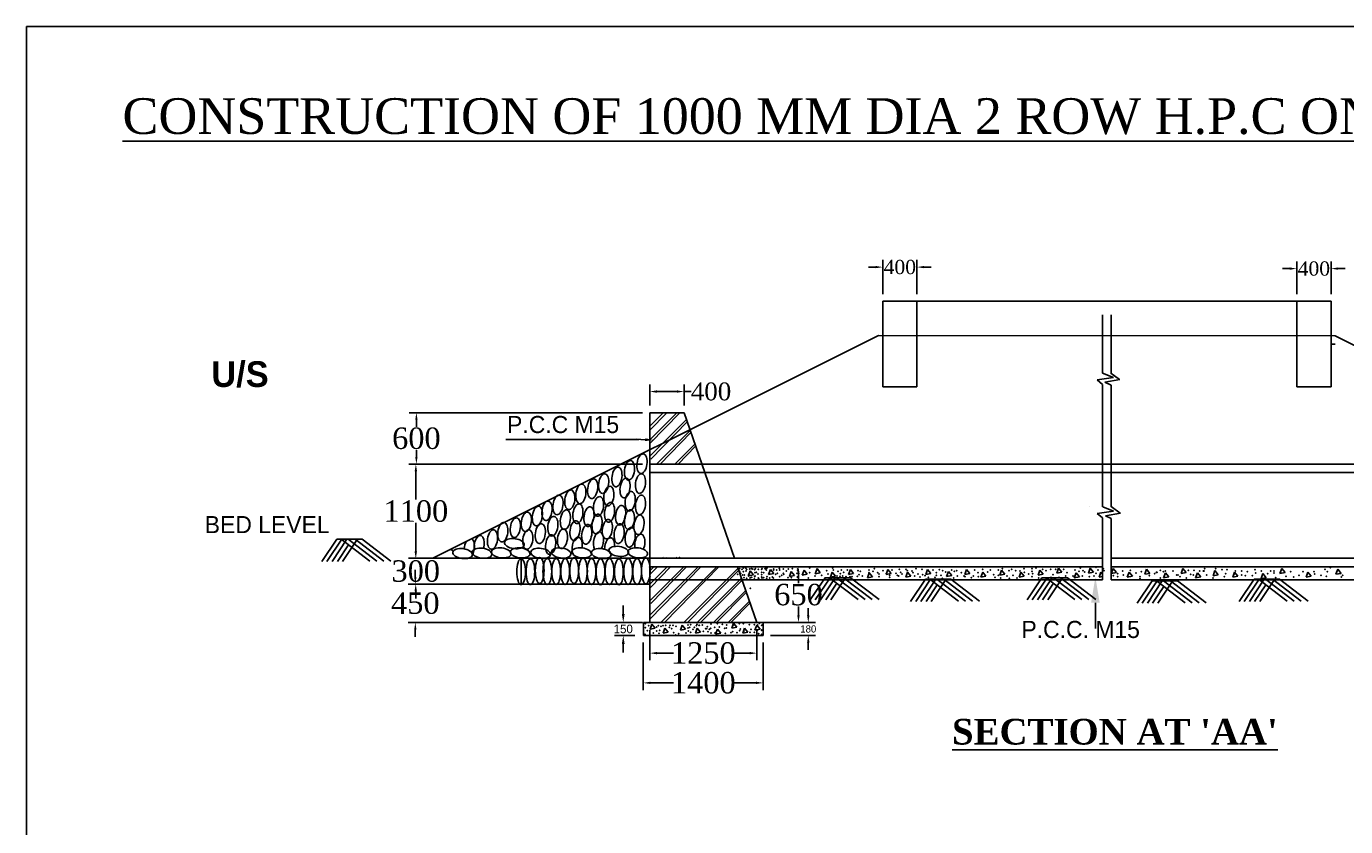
# Model space of a CAD drawing. Header units: inches. Extents: x 32507 to 121544, y 43776 to 81547.
# Tile 2 of 4: x 75499 to 93972, y 70338 to 81547. Entities that reach past the tile are written whole.
import ezdxf

# ---------------------------------------------------------------- set-up
doc = ezdxf.new("R2010")
doc.units = ezdxf.units.IN
doc.header["$MEASUREMENT"] = 0
doc.dimstyles.get("Standard").update_dxf_attribs({"dimtxt": 100.18, "dimasz": 100.18, "dimexe": 100.18, "dimexo": 100.0625, "dimgap": 10.09, "dimtad": 0, "dimtih": 1, "dimtoh": 1, "dimdec": 0, "dimzin": 0, "dimdsep": 46, "dimtxsty": 'Standard', "dimcen": 40.09, "dimadec": 0, "dimazin": 0, "dimtfac": 1, "dimtdec": 0, "dimtofl": 0, "dimtmove": 0, "dimatfit": 3, "dimfxl": 0.18, "dimtolj": 1, "dimtzin": 0, "dimarcsym": 0})

# ---------------------------------------------------------------- blocks, each defined once
blk = doc.blocks.new('*D23')
at = {"color": 0, "lineweight": -2, "transparency": 16777216}
for p, q in [((93188, 78154), (93088, 78154)), ((93288, 77796), (93288, 78254)), ((93768, 77796), (93768, 78254)), ((93868, 78154), (93968, 78154))]:
    blk.add_line(p, q, dxfattribs=at)
at = {"color": 0, "transparency": 16777216}
for points in [[(93188, 78171), (93188, 78137), (93288, 78154)], [(93868, 78171), (93868, 78137), (93768, 78154)]]:
    blk.add_solid(points, dxfattribs=at)
at = {"layer": 'Defpoints', "color": 0, "transparency": 16777216}
for p in [(93768, 78154), (93288, 77696), (93768, 77696)]:
    blk.add_point(p, dxfattribs=at)
at = {"color": 0, "transparency": 16777216, "insert": (93528, 78154), "char_height": 100.18, "attachment_point": 5}
blk.add_mtext('\\A1;{\\fTimes New Roman|b0|i0|c0|p18;\\H1.9964x;400}', dxfattribs=at)
blk = doc.blocks.new('*D24')
at = {"color": 0, "lineweight": -2, "transparency": 16777216}
for p, q in [((87390, 78175), (87290, 78175)), ((87490, 77796), (87490, 78276)), ((87970, 77796), (87970, 78276)), ((88070, 78175), (88171, 78175))]:
    blk.add_line(p, q, dxfattribs=at)
at = {"color": 0, "transparency": 16777216}
for points in [[(87390, 78192), (87390, 78159), (87490, 78175)], [(88070, 78192), (88070, 78159), (87970, 78175)]]:
    blk.add_solid(points, dxfattribs=at)
at = {"layer": 'Defpoints', "color": 0, "transparency": 16777216}
for p in [(87970, 78175), (87490, 77696), (87970, 77696)]:
    blk.add_point(p, dxfattribs=at)
at = {"color": 0, "transparency": 16777216, "insert": (87730, 78175), "char_height": 100.18, "attachment_point": 5}
blk.add_mtext('\\A1;{\\fTimes New Roman|b0|i0|c0|p18;\\H1.9964x;400}', dxfattribs=at)
blk = doc.blocks.new('*D28')
at = {"color": 0, "lineweight": -2, "transparency": 16777216}
for p, q in [((86448, 73296), (86448, 73396)), ((85918, 73196), (86548, 73196)), ((85918, 73016), (86548, 73016)), ((86448, 72916), (86448, 72815))]:
    blk.add_line(p, q, dxfattribs=at)
at = {"color": 0, "transparency": 16777216}
for points in [[(86431, 73296), (86465, 73296), (86448, 73196)], [(86431, 72916), (86465, 72916), (86448, 73016)]]:
    blk.add_solid(points, dxfattribs=at)
at = {"layer": 'Defpoints', "color": 0, "transparency": 16777216}
for p in [(85818, 73196), (85818, 73016), (86448, 73016)]:
    blk.add_point(p, dxfattribs=at)
at = {"color": 0, "transparency": 16777216, "insert": (86448, 73106), "char_height": 100.2, "attachment_point": 5}
blk.add_mtext('\\A1;180', dxfattribs=at)
blk = doc.blocks.new('*D29')
at = {"color": 0, "lineweight": -2, "transparency": 16777216}
for p, q in [((84228, 73096), (84228, 72667)), ((85728, 73096), (85728, 72667)), ((84328, 72768), (84559, 72768)), ((85628, 72768), (85397, 72768))]:
    blk.add_line(p, q, dxfattribs=at)
at = {"color": 0, "transparency": 16777216}
for points in [[(84328, 72784), (84328, 72751), (84228, 72768)], [(85628, 72784), (85628, 72751), (85728, 72768)]]:
    blk.add_solid(points, dxfattribs=at)
at = {"layer": 'Defpoints', "color": 0, "transparency": 16777216}
for p in [(84228, 73196), (85728, 73196), (85728, 72768)]:
    blk.add_point(p, dxfattribs=at)
at = {"color": 0, "transparency": 16777216, "insert": (84978, 72768), "char_height": 100.18, "attachment_point": 5}
blk.add_mtext('\\A1;{\\fTimes New Roman|b0|i0|c0|p18;\\H2.9946x;1250}', dxfattribs=at)
blk = doc.blocks.new('*D30')
at = {"color": 0, "lineweight": -2, "transparency": 16777216}
for p, q in [((84138, 72916), (84138, 72251)), ((85818, 72916), (85818, 72251)), ((84238, 72351), (84559, 72351)), ((85718, 72351), (85397, 72351))]:
    blk.add_line(p, q, dxfattribs=at)
at = {"color": 0, "transparency": 16777216}
for points in [[(84238, 72368), (84238, 72335), (84138, 72351)], [(85718, 72368), (85718, 72335), (85818, 72351)]]:
    blk.add_solid(points, dxfattribs=at)
at = {"layer": 'Defpoints', "color": 0, "transparency": 16777216}
for p in [(84138, 73016), (85818, 73016), (85818, 72351)]:
    blk.add_point(p, dxfattribs=at)
at = {"color": 0, "transparency": 16777216, "insert": (84978, 72351), "char_height": 100.18, "attachment_point": 5}
blk.add_mtext('\\A1;{\\fTimes New Roman|b0|i0|c0|p18;\\H2.9946x;1400}', dxfattribs=at)
blk = doc.blocks.new('*D31')
at = {"color": 0, "lineweight": -2, "transparency": 16777216}
for p, q in [((80951, 74196), (80951, 74296)), ((84128, 74096), (80851, 74096)), ((84128, 73735), (80851, 73735)), ((80951, 73635), (80951, 73535))]:
    blk.add_line(p, q, dxfattribs=at)
at = {"color": 0, "transparency": 16777216}
for points in [[(80934, 74196), (80968, 74196), (80951, 74096)], [(80934, 73635), (80968, 73635), (80951, 73735)]]:
    blk.add_solid(points, dxfattribs=at)
at = {"layer": 'Defpoints', "color": 0, "transparency": 16777216}
for p in [(84228, 74096), (80951, 73735), (84228, 73735)]:
    blk.add_point(p, dxfattribs=at)
at = {"color": 0, "transparency": 16777216, "insert": (80951, 73916), "char_height": 100.18, "attachment_point": 5}
blk.add_mtext('\\A1;{\\fTimes New Roman|b0|i0|c0|p18;\\H2.9946x;300}', dxfattribs=at)
blk = doc.blocks.new('*D32')
at = {"color": 0, "lineweight": -2, "transparency": 16777216}
for p, q in [((80945, 73836), (80945, 73936)), ((84128, 73735), (80845, 73735)), ((84128, 73196), (80845, 73196)), ((80945, 73096), (80945, 72995))]:
    blk.add_line(p, q, dxfattribs=at)
at = {"color": 0, "transparency": 16777216}
for points in [[(80929, 73836), (80962, 73836), (80945, 73735)], [(80929, 73096), (80962, 73096), (80945, 73196)]]:
    blk.add_solid(points, dxfattribs=at)
at = {"layer": 'Defpoints', "color": 0, "transparency": 16777216}
for p in [(84228, 73735), (80945, 73196), (84228, 73196)]:
    blk.add_point(p, dxfattribs=at)
at = {"color": 0, "transparency": 16777216, "insert": (80945, 73466), "char_height": 100.18, "attachment_point": 5}
blk.add_mtext('\\A1;{\\fTimes New Roman|b0|i0|c0|p18;\\H2.9946x;450}', dxfattribs=at)
blk = doc.blocks.new('*D33')
at = {"color": 0, "lineweight": -2, "transparency": 16777216}
for p, q in [((84128, 75416), (80852, 75416)), ((80953, 75316), (80953, 74918)), ((80953, 74196), (80953, 74593)), ((84128, 74096), (80852, 74096))]:
    blk.add_line(p, q, dxfattribs=at)
at = {"color": 0, "transparency": 16777216}
for points in [[(80936, 75316), (80969, 75316), (80953, 75416)], [(80936, 74196), (80969, 74196), (80953, 74096)]]:
    blk.add_solid(points, dxfattribs=at)
at = {"layer": 'Defpoints', "color": 0, "transparency": 16777216}
for p in [(80953, 75416), (84228, 75416), (84228, 74096)]:
    blk.add_point(p, dxfattribs=at)
at = {"color": 0, "transparency": 16777216, "insert": (80953, 74756), "char_height": 100.18, "attachment_point": 5}
blk.add_mtext('\\A1;{\\fTimes New Roman|b0|i0|c0|p18;\\H2.9946x;1100}', dxfattribs=at)
blk = doc.blocks.new('*D34')
at = {"color": 0, "lineweight": -2, "transparency": 16777216}
for p, q in [((84128, 76136), (80860, 76136)), ((80960, 76036), (80960, 75938)), ((80960, 75516), (80960, 75613)), ((84128, 75416), (80860, 75416))]:
    blk.add_line(p, q, dxfattribs=at)
at = {"color": 0, "transparency": 16777216}
for points in [[(80944, 76036), (80977, 76036), (80960, 76136)], [(80944, 75516), (80977, 75516), (80960, 75416)]]:
    blk.add_solid(points, dxfattribs=at)
at = {"layer": 'Defpoints', "color": 0, "transparency": 16777216}
for p in [(84228, 76136), (80960, 75416), (84228, 75416)]:
    blk.add_point(p, dxfattribs=at)
at = {"color": 0, "transparency": 16777216, "insert": (80960, 75776), "char_height": 100.18, "attachment_point": 5}
blk.add_mtext('\\A1;{\\fTimes New Roman|b0|i0|c0|p18;\\H2.9946x;600}', dxfattribs=at)
blk = doc.blocks.new('*D35')
at = {"color": 0, "lineweight": -2, "transparency": 16777216}
for p, q in [((84228, 76236), (84228, 76532)), ((84708, 76236), (84708, 76532)), ((84328, 76432), (84608, 76432)), ((84708, 76432), (84808, 76432))]:
    blk.add_line(p, q, dxfattribs=at)
at = {"color": 0, "transparency": 16777216}
for points in [[(84328, 76449), (84328, 76415), (84228, 76432)], [(84608, 76449), (84608, 76415), (84708, 76432)]]:
    blk.add_solid(points, dxfattribs=at)
at = {"layer": 'Defpoints', "color": 0, "transparency": 16777216}
for p in [(84708, 76432), (84228, 76136), (84708, 76136)]:
    blk.add_point(p, dxfattribs=at)
at = {"color": 0, "transparency": 16777216, "insert": (85086, 76432), "char_height": 100.18, "attachment_point": 5}
blk.add_mtext('\\A1;{\\fTimes New Roman|b0|i0|c0|p18;\\H2.4955x;400}', dxfattribs=at)
blk = doc.blocks.new('*D36')
at = {"color": 0, "lineweight": -2, "transparency": 16777216}
for p, q in [((84328, 73976), (86411, 73976)), ((86311, 73876), (86311, 73748)), ((86311, 73296), (86311, 73423)), ((84328, 73196), (86411, 73196))]:
    blk.add_line(p, q, dxfattribs=at)
at = {"color": 0, "transparency": 16777216}
for points in [[(86294, 73876), (86327, 73876), (86311, 73976)], [(86294, 73296), (86327, 73296), (86311, 73196)]]:
    blk.add_solid(points, dxfattribs=at)
at = {"layer": 'Defpoints', "color": 0, "transparency": 16777216}
for p in [(84228, 73976), (86311, 73976), (84228, 73196)]:
    blk.add_point(p, dxfattribs=at)
at = {"color": 0, "transparency": 16777216, "insert": (86311, 73586), "char_height": 100.18, "attachment_point": 5}
blk.add_mtext('\\A1;{\\fTimes New Roman|b0|i0|c0|p18;\\H2.9946x;650}', dxfattribs=at)

msp = doc.modelspace()

# ---------------------------------------------------------------- linework, layer by layer
at = {"color": 0}
for p, q in [((75498.7, 81547.1), (120198.7, 81547.1)), ((75498.7, 50047.1), (75498.7, 81547.1)), ((87490.1, 77095.8), (87490.1, 77695.8)), ((87490.1, 77695.8), (87970.1, 77695.8)), ((87970.1, 77695.8), (87970.1, 76495.8)), ((87970.1, 77695.8), (93287.9, 77695.8)), ((93767.9, 77695.8), (93287.9, 77695.8)), ((93287.9, 77695.8), (93287.9, 76495.8)), ((93767.9, 77095.8), (93767.9, 77695.8)), ((90569, 77508.8), (90569, 76690.3)), ((90689, 77508.8), (90689, 76686.3)), ((87430.1, 77215.8), (81190.1, 74095.8)), ((87430.1, 77215.8), (93827.9, 77213.1)), ((87490.1, 76495.8), (87490.1, 77095.8)), ((93827.9, 77095.8), (93767.9, 77095.8)), ((93767.9, 76495.8), (93767.9, 77095.8)), ((93827.9, 77213.1), (100067.9, 74093.1)), ((90569, 76691.4), (90720.5, 76627.6)), ((90686.2, 76688.4), (90805.1, 76600.2)), ((87970.1, 76495.8), (87490.1, 76495.8)), ((90720.5, 76627.6), (90492.6, 76596.2)), ((90492.6, 76596.2), (90569, 76532.6)), ((90569, 76532.6), (90569, 74819.1)), ((90809, 76600.2), (90602.2, 76561.4)), ((90602.2, 76561.4), (90689, 76523.4)), ((90689, 76523.5), (90689, 74816.9)), ((93287.9, 76495.8), (93767.9, 76495.8)), ((84417.6, 76133), (84226.4, 75942)), ((84228.2, 74095.8), (84228.2, 76135.8)), ((84228.2, 76135.8), (84708.2, 76135.8)), ((84461.2, 76128.7), (84230, 75892.1)), ((84607.6, 76135.8), (84232, 75760.5)), ((84651.1, 76135.8), (84235.5, 75710.6)), ((84708.2, 76135.8), (85416, 74095.8)), ((84741.9, 76038.8), (84237.5, 75534.9)), ((84752.5, 76008.2), (84241, 75485)), ((84073.6, 75759.7), (82210.9, 75759.7)), ((84163.5, 75757.8), (84043.5, 75763.6)), ((84794.3, 75887.7), (84321.9, 75415.8)), ((84804.4, 75858.5), (84371.6, 75415.8)), ((84860.9, 75695.6), (84580.8, 75415.8)), ((84870.8, 75667.2), (84624.9, 75415.8)), ((90629, 75415.8), (84228.2, 75415.8)), ((90629, 75415.8), (97029.8, 75415.8)), ((90629, 75295.8), (84228.2, 75295.8)), ((90629, 75295.8), (97029.8, 75295.8)), ((90386.2, 74822.4), (90386.2, 74822.4)), ((90572.3, 74818.7), (90721.6, 74755.8)), ((90689, 74821.4), (90814.4, 74728.4)), ((90721.6, 74755.8), (90493.7, 74724.4)), ((90493.7, 74724.4), (90569, 74661.7)), ((90569, 74661.7), (90569, 73795.8)), ((90818.2, 74728.4), (90611.5, 74689.6)), ((90611.5, 74689.6), (90689, 74655.7)), ((90689, 74655.7), (90689, 73795.8)), ((79844.2, 74362.9), (79635.9, 74050.7)), ((79916.3, 74362.9), (79708.3, 74051.2)), ((79988.4, 74362.9), (79780.7, 74051.6)), ((79844.2, 74362.9), (80201.1, 74362.9)), ((80008, 74284.1), (79853.2, 74052.1)), ((80307, 74054.9), (79905.2, 74362.9)), ((80122.5, 74347.5), (79925.6, 74052.5)), ((80404.8, 74055.5), (80003.9, 74362.9)), ((80502.7, 74056.1), (80102.5, 74362.9)), ((80600.5, 74056.7), (80201.1, 74362.9)), ((81190.1, 74095.8), (84228.2, 74095.8)), ((81190.1, 74095.8), (81190.1, 74095.8)), ((82428.2, 74095.8), (82428.2, 73724.7)), ((90569, 74095.8), (84228.2, 74095.8)), ((84228.2, 74095.8), (84228.2, 73195.8)), ((84418.4, 74109.4), (84404.7, 74095.8)), ((84462, 74105.1), (84452.9, 74095.8)), ((84608.3, 74112.1), (84592, 74095.8)), ((84651.9, 74112.1), (84635.9, 74095.8)), ((90689, 74095.8), (97029.8, 74095.8)), ((84284.6, 73975.8), (84227.2, 73918.4)), ((90569, 73975.8), (84228.2, 73975.8)), ((84906.9, 73975.8), (84228.2, 73297.8)), ((84942.9, 73975.8), (84228.2, 73244.7)), ((84228.2, 73975.8), (84228.2, 73855.8)), ((84335.5, 73975.8), (84230.7, 73868.5)), ((84471.8, 73975.8), (84232.7, 73736.8)), ((84518.5, 73975.8), (84236.2, 73687)), ((84703.1, 73975.8), (84238.2, 73511.3)), ((84744.6, 73975.8), (84241.7, 73461.4)), ((85165.7, 73975.8), (84384.9, 73195.8)), ((85196.3, 73975.8), (84433.6, 73195.8)), ((85464.4, 73956.1), (84715.4, 73207.8)), ((85473.6, 73929.8), (84755.9, 73195.8)), ((85457.6, 73975.8), (85728.2, 73195.8)), ((85635.8, 73920.9), (85610.8, 73850.1)), ((85681.6, 73862.6), (85635.8, 73920.9)), ((85918, 73939.7), (85893, 73868.9)), ((85963.8, 73881.4), (85918, 73939.7)), ((86209.6, 73911.5), (86184.6, 73840.7)), ((86255.4, 73853.2), (86209.6, 73911.5)), ((86388.3, 73930.3), (86363.3, 73859.5)), ((86434.2, 73872), (86388.3, 73930.3)), ((86570.3, 73951.1), (86545.3, 73880.3)), ((86616.1, 73892.8), (86570.3, 73951.1)), ((86783.4, 73902.1), (86758.4, 73831.3)), ((86829.3, 73843.8), (86783.4, 73902.1)), ((87037.4, 73939.7), (87012.4, 73868.9)), ((87083.2, 73881.4), (87037.4, 73939.7)), ((87564.2, 73939.7), (87539.2, 73868.9)), ((87610, 73881.4), (87564.2, 73939.7)), ((87837, 73902.1), (87812, 73831.3)), ((87882.8, 73843.8), (87837, 73902.1)), ((88119.2, 73939.7), (88094.2, 73868.9)), ((88165, 73881.4), (88119.2, 73939.7)), ((88410.8, 73911.5), (88385.8, 73840.7)), ((88456.6, 73853.2), (88410.8, 73911.5)), ((88664.8, 73939.7), (88639.8, 73868.9)), ((88710.6, 73881.4), (88664.8, 73939.7)), ((88890.6, 73902.1), (88865.6, 73831.3)), ((88936.4, 73843.8), (88890.6, 73902.1)), ((89153.9, 73930.3), (89128.9, 73859.5)), ((89199.8, 73872), (89153.9, 73930.3)), ((89426.7, 73902.1), (89401.7, 73831.3)), ((89472.6, 73843.8), (89426.7, 73902.1)), ((89690.1, 73930.3), (89665.1, 73859.5)), ((89736, 73872), (89690.1, 73930.3)), ((89953.5, 73958.4), (89928.5, 73887.7)), ((89928.5, 73887.7), (89999.4, 73900.2)), ((89999.4, 73900.2), (89953.5, 73958.4)), ((90395.6, 73958.4), (90370.6, 73887.7)), ((90370.6, 73887.7), (90441.5, 73900.2)), ((90441.5, 73900.2), (90395.6, 73958.4)), ((90546.2, 73902.1), (90521.2, 73831.3)), ((90569, 73873), (90546.2, 73902.1)), ((90689, 73975.8), (97029.8, 73975.8)), ((90716.1, 73954), (90691.1, 73883.2)), ((90691.1, 73883.2), (90762, 73895.7)), ((90762, 73895.7), (90716.1, 73954)), ((90940.1, 73903.1), (90915.1, 73832.4)), ((90985.9, 73844.8), (90940.1, 73903.1)), ((91184.5, 73943.8), (91159.5, 73873)), ((91230.3, 73885.5), (91184.5, 73943.8)), ((91693.6, 73954), (91668.5, 73883.2)), ((91668.5, 73883.2), (91739.4, 73895.7)), ((91739.4, 73895.7), (91693.6, 73954)), ((92141.5, 73923.5), (92116.5, 73852.7)), ((92187.4, 73865.2), (92141.5, 73923.5)), ((92416.4, 73903.1), (92391.4, 73832.4)), ((92462.3, 73844.8), (92416.4, 73903.1)), ((93078.2, 73954), (93053.2, 73883.2)), ((93053.2, 73883.2), (93124.1, 73895.7)), ((93124.1, 73895.7), (93078.2, 73954)), ((93444.8, 73903.1), (93419.8, 73832.4)), ((93490.6, 73844.8), (93444.8, 73903.1)), ((93862.2, 73943.8), (93837.2, 73873)), ((93908.1, 73885.5), (93862.2, 73943.8)), ((82428.2, 73735.5), (84238.2, 73735.5)), ((90569, 73795.8), (84228.2, 73795.8)), ((85512.6, 73817.2), (84890.6, 73195.8)), ((85521.5, 73791.6), (84938.9, 73195.8)), ((85610.8, 73850.1), (85681.6, 73862.6)), ((85893, 73868.9), (85963.8, 73881.4)), ((86184.6, 73840.7), (86255.4, 73853.2)), ((86363.3, 73859.5), (86434.2, 73872)), ((86682.4, 73824.8), (86474.1, 73512.7)), ((86545.3, 73880.3), (86616.1, 73892.8)), ((86754.5, 73824.8), (86546.5, 73513.1)), ((86826.6, 73824.8), (86618.9, 73513.6)), ((86682.4, 73824.8), (87039.3, 73824.8)), ((86846.2, 73746.1), (86691.4, 73514)), ((87145.2, 73516.9), (86743.4, 73824.8)), ((86758.4, 73831.3), (86829.3, 73843.8)), ((86960.7, 73809.5), (86763.8, 73514.5)), ((87243, 73517.5), (86842.1, 73824.8)), ((87340.9, 73518.1), (86940.7, 73824.8)), ((87012.4, 73868.9), (87083.2, 73881.4)), ((87438.7, 73518.7), (87039.3, 73824.8)), ((87300.8, 73892.7), (87275.8, 73821.9)), ((87275.8, 73821.9), (87346.6, 73834.4)), ((87346.6, 73834.4), (87300.8, 73892.7)), ((87539.2, 73868.9), (87610, 73881.4)), ((87812, 73831.3), (87882.8, 73843.8)), ((88087.9, 73802.2), (87879.5, 73490)), ((88160, 73802.2), (87952, 73490.5)), ((88232.1, 73802.2), (88024.4, 73490.9)), ((88087.9, 73802.2), (88444.8, 73802.2)), ((88094.2, 73868.9), (88165, 73881.4)), ((88251.7, 73723.4), (88096.8, 73491.4)), ((88550.7, 73494.2), (88148.9, 73802.2)), ((88366.2, 73786.9), (88169.3, 73491.8)), ((88648.5, 73494.8), (88247.5, 73802.2)), ((88746.4, 73495.4), (88346.2, 73802.2)), ((88385.8, 73840.7), (88456.6, 73853.2)), ((88844.2, 73496), (88444.8, 73802.2)), ((88639.8, 73868.9), (88710.6, 73881.4)), ((88865.6, 73831.3), (88936.4, 73843.8)), ((89128.9, 73859.5), (89199.8, 73872)), ((89401.7, 73831.3), (89472.6, 73843.8)), ((89720, 73824.8), (89511.7, 73512.7)), ((89792.1, 73824.8), (89584.1, 73513.1)), ((89864.3, 73824.8), (89656.6, 73513.6)), ((89665.1, 73859.5), (89736, 73872)), ((89720, 73824.8), (90077, 73824.8)), ((89883.8, 73746.1), (89729, 73514)), ((90182.9, 73516.9), (89781.1, 73824.8)), ((89998.3, 73809.5), (89801.4, 73514.5)), ((90280.7, 73517.5), (89879.7, 73824.8)), ((90378.5, 73518.1), (89978.3, 73824.8)), ((90476.3, 73518.7), (90077, 73824.8)), ((90198.1, 73892.7), (90173.1, 73821.9)), ((90173.1, 73821.9), (90243.9, 73834.4)), ((90243.9, 73834.4), (90198.1, 73892.7)), ((90521.2, 73831.3), (90569, 73839.7)), ((90689, 73795.8), (97029.8, 73795.8)), ((90915.1, 73832.4), (90985.9, 73844.8)), ((91261.5, 73779.5), (91053.2, 73467.4)), ((91333.6, 73779.5), (91125.6, 73467.8)), ((91159.5, 73873), (91230.3, 73885.5)), ((91405.8, 73779.5), (91198.1, 73468.3)), ((91261.5, 73779.5), (91618.4, 73779.5)), ((91724.3, 73471.6), (91322.6, 73779.5)), ((91539.8, 73764.2), (91342.9, 73469.2)), ((91822.2, 73472.2), (91421.2, 73779.5)), ((91449.2, 73893), (91424.2, 73822.2)), ((91424.2, 73822.2), (91495, 73834.7)), ((91495, 73834.7), (91449.2, 73893)), ((91920, 73472.8), (91519.8, 73779.5)), ((92017.8, 73473.4), (91618.4, 73779.5)), ((91897.2, 73893), (91872.2, 73822.2)), ((91872.2, 73822.2), (91943, 73834.7)), ((91943, 73834.7), (91897.2, 73893)), ((92116.5, 73852.7), (92187.4, 73865.2)), ((92391.4, 73832.4), (92462.3, 73844.8)), ((92689.6, 73802.2), (92481.3, 73490)), ((92761.8, 73802.2), (92553.8, 73490.5)), ((92833.9, 73802.2), (92626.2, 73490.9)), ((92689.6, 73802.2), (93046.6, 73802.2)), ((92853.5, 73723.4), (92698.6, 73491.4)), ((93152.5, 73494.2), (92750.7, 73802.2)), ((92968, 73786.9), (92771.1, 73491.8)), ((92813.5, 73882.8), (92788.5, 73812)), ((92788.5, 73812), (92859.4, 73824.5)), ((92859.4, 73824.5), (92813.5, 73882.8)), ((93250.3, 73494.8), (92849.3, 73802.2)), ((93348.1, 73495.4), (92948, 73802.2)), ((93446, 73496), (93046.6, 73802.2)), ((93419.8, 73832.4), (93490.6, 73844.8)), ((93837.2, 73873), (93908.1, 73885.5)), ((85572.2, 73645.6), (85121.9, 73195.8)), ((85580.7, 73621), (85164.9, 73195.8)), ((91425.3, 73700.8), (91270.5, 73468.7)), ((83856.9, 73316), (83856.9, 73436.2)), ((85624.6, 73494.4), (85325.6, 73195.8)), ((85632.6, 73471.2), (85363.3, 73195.8)), ((90468.5, 73472.6), (90468.5, 73111.9)), ((84018.1, 73195.8), (83736.6, 73195.8)), ((84228.2, 73195.8), (84138.2, 73195.8)), ((84138.2, 73195.8), (84138.2, 73015.8)), ((85728.2, 73195.8), (84228.2, 73195.8)), ((84257.6, 73175.2), (84232.6, 73104.4)), ((84303.5, 73116.9), (84257.6, 73175.2)), ((84681.3, 73161), (84656.3, 73090.3)), ((84727.1, 73102.8), (84681.3, 73161)), ((85401.6, 73189.3), (85376.6, 73118.5)), ((85447.4, 73131), (85401.6, 73189.3)), ((85726.4, 73161), (85701.4, 73090.3)), ((85772.2, 73102.8), (85726.4, 73161)), ((85818.2, 73195.8), (85728.2, 73195.8)), ((85818.2, 73015.8), (85818.2, 73195.8)), ((84018.1, 73015.8), (83736.6, 73015.8)), ((84138.2, 73015.8), (85818.2, 73015.8)), ((84232.6, 73104.4), (84303.5, 73116.9)), ((84441.2, 73118.7), (84416.2, 73048)), ((84416.2, 73048), (84487.1, 73060.4)), ((84487.1, 73060.4), (84441.2, 73118.7)), ((84656.3, 73090.3), (84727.1, 73102.8)), ((84893.1, 73118.7), (84868.1, 73048)), ((84868.1, 73048), (84939, 73060.4)), ((84939, 73060.4), (84893.1, 73118.7)), ((85175.6, 73104.6), (85150.6, 73033.8)), ((85150.6, 73033.8), (85221.4, 73046.3)), ((85221.4, 73046.3), (85175.6, 73104.6)), ((85376.6, 73118.5), (85447.4, 73131)), ((85556.9, 73118.7), (85531.9, 73048)), ((85531.9, 73048), (85602.7, 73060.4)), ((85602.7, 73060.4), (85556.9, 73118.7)), ((85701.4, 73090.3), (85772.2, 73102.8)), ((83856.9, 72895.5), (83856.9, 72775.3))]:
    msp.add_line(p, q, dxfattribs=at)
at = {"color": 0, "extrusion": (0, 0, -1)}
for centre, major_axis, ratio in [((84119.2, 75420.8), (-18.3, -137.2), 0.5024014), ((83768.5, 75235.4), (-18.3, -137.2), 0.5024014), ((83943.8, 75328.1), (-18.3, -137.2), 0.5024014), ((83428.2, 75070.5), (-18.3, -137.2), 0.5024014), ((83582.9, 75142.6), (-18.3, -137.2), 0.5024014), ((83882, 75080.8), (-18.3, -137.2), 0.5024014), ((84098.5, 75142.6), (-18.3, -137.2), 0.5024014), ((83108.5, 74916), (-18.3, -137.2), 0.5024014), ((83263.2, 74998.4), (-18.3, -137.2), 0.5024014), ((83655.1, 74967.5), (-18.3, -137.2), 0.5024014), ((83954.2, 74895.3), (-18.3, -137.2), 0.5024014), ((82654.7, 74689.3), (-18.3, -137.2), 0.5024014), ((82788.8, 74761.4), (-18.3, -137.2), 0.5024014), ((82943.5, 74843.8), (-18.3, -137.2), 0.5024014), ((83221.9, 74720.2), (-18.3, -137.2), 0.5024014), ((83376.6, 74679), (-18.3, -137.2), 0.5024014), ((83510.7, 74823.2), (-18.3, -137.2), 0.5024014), ((83665.4, 74740.8), (-18.3, -137.2), 0.5024014), ((83820.1, 74699.6), (-18.3, -137.2), 0.5024014), ((84098.5, 74843.8), (-18.3, -137.2), 0.5024014), ((82345.3, 74524.4), (-18.3, -137.2), 0.5024014), ((82500, 74606.9), (-18.3, -137.2), 0.5024014), ((82871.3, 74545), (-18.3, -137.2), 0.5024014), ((83046.6, 74637.8), (-18.3, -137.2), 0.5024014), ((83490.1, 74576), (-18.3, -137.2), 0.5024014), ((83634.4, 74503.8), (-18.3, -137.2), 0.5024014), ((83943.8, 74637.8), (-18.3, -137.2), 0.5024014), ((84077.9, 74565.6), (-18.3, -137.2), 0.5024014), ((82025.6, 74359.6), (-18.3, -137.2), 0.5024014), ((82170, 74462.6), (-18.3, -137.2), 0.5024014), ((82520.6, 74359.6), (-18.3, -137.2), 0.5024014), ((82695.9, 74442), (-18.3, -137.2), 0.5024014), ((83005.3, 74369.9), (-18.3, -137.2), 0.5024014), ((83180.7, 74483.2), (-18.3, -137.2), 0.5024014), ((83345.7, 74431.7), (-18.3, -137.2), 0.5024014), ((83799.5, 74442), (-18.3, -137.2), 0.5024014), ((83954.2, 74390.5), (-18.3, -137.2), 0.5024014), ((82332.1, 74301.3), (137.2, -18.3), 0.5024014), ((82840.3, 74287.5), (-18.3, -137.2), 0.5024014), ((83794, 74193), (137.2, -18.3), 0.5024014), ((81606.7, 74162.4), (137.2, -18.3), 0.5024014), ((81879.3, 74167.4), (137.2, -18.3), 0.5024014), ((82148.4, 74172.6), (137.2, -18.3), 0.5024014), ((82414.2, 74172.6), (137.2, -18.3), 0.5024014), ((82426.5, 73908.3), (0, -181.4), 0.3375184), ((82556.4, 73908.3), (0, -181.4), 0.3375184), ((82700.4, 74165.7), (137.2, -18.3), 0.5024014), ((82686.3, 73925.6), (0, -181.4), 0.3375184), ((82793.5, 73910.6), (0, -181.4), 0.3375184), ((82987.7, 74170.4), (137.2, -18.3), 0.5024014), ((82918.3, 73910.6), (0, -181.4), 0.3375184), ((83043.2, 73910.6), (0, -181.4), 0.3375184), ((83168, 73923.5), (0, -181.4), 0.3375184), ((83272.8, 74172.6), (137.2, -18.3), 0.5024014), ((83292.8, 73914.9), (0, -181.4), 0.3375184), ((83413.3, 73910.6), (0, -181.4), 0.3375184), ((83548.7, 74162.4), (137.2, -18.3), 0.5024014), ((83538.1, 73906.3), (0, -181.4), 0.3375184), ((83663, 73910.6), (0, -181.4), 0.3375184), ((83796.4, 73906.3), (0, -181.4), 0.3375184), ((83925.5, 73910.6), (0, -181.4), 0.3375184), ((84059.8, 74172.6), (137.2, -18.3), 0.5024014), ((84050.3, 73910.6), (0, -181.4), 0.3375184), ((84173, 73921.6), (0, -181.4), 0.3375184)]:
    msp.add_ellipse(centre, major_axis=major_axis, ratio=ratio, dxfattribs=at)
for centre, major_axis, start_param, end_param in [((83510.7, 74328.7), (-18.3, -137.2), 0.6284832, 5.4232736), ((81702.2, 74239), (-18.3, -137.2), 1.4297807, 2.2272239), ((81702.2, 74239), (-18.3, -137.2), 3.3990132, 5.3963345), ((81839.9, 74277.2), (-18.3, -137.2), 1.0834626, 4.9633714), ((83211.6, 74256.6), (-18.3, -137.2), 6.149739, 11.0359612), ((83665.4, 74246.3), (-18.3, -137.2), 7.6246169, 10.8115723), ((84088.2, 74297.8), (-18.3, -137.2), 1.0982872, 5.2295883), ((81368.6, 74165.9), (137.2, -18.3), 5.172934, 5.5523754)]:
    msp.add_ellipse(centre, major_axis=major_axis, ratio=0.5024014, start_param=start_param, end_param=end_param, dxfattribs=at)
at = {"color": 0}
for p in [(84228.2, 73975.6), (85488.7, 73952.9), (85488.7, 73912.8), (85518.1, 73940), (85537.6, 73958.7), (85537.6, 73907), (85572, 73961.5), (85577.8, 73918.5), (85583.5, 73941.5), (85626.6, 73944.3), (85652.4, 73952.9), (85669.7, 73944.3), (85698.4, 73938.6), (85707, 73952.9), (85721.4, 73901.3), (85747.2, 73941.5), (85793.2, 73898.4), (85796.1, 73941.5), (85798.9, 73950.1), (85842, 73952.9), (85850.6, 73952.9), (85862.1, 73932.8), (85867.9, 73958.7), (85962.6, 73944.3), (85962.6, 73930), (86005.7, 73932.8), (86043.1, 73955.8), (86048.8, 73932.8), (86100.5, 73947.2), (86140.7, 73918.5), (86169.4, 73944.3), (86226.9, 73950.1), (86298.7, 73947.2), (86301.6, 73924.2), (86467.5, 73959.4), (86707.7, 73922.5), (86790.9, 73959.4), (86800.1, 73931.7), (86864.8, 73913.2), (86911, 73931.7), (86944.1, 73901.3), (86994.2, 73931.7), (87142, 73922.5), (87178.9, 73913.2), (87299.1, 73931.7), (87354.5, 73913.2), (87373, 73950.2), (87493.1, 73922.5), (87622.4, 73931.7), (87724.1, 73940.9), (87740.5, 73901.3), (87816.5, 73940.9), (87834.9, 73922.5), (87899.8, 73919.5), (87913.4, 73896.8), (87955.1, 73950.2), (88038.2, 73940.9), (88195.3, 73931.7), (88282, 73937.7), (88327.5, 73924.1), (88370.8, 73904), (88454, 73931.7), (88490.9, 73913.2), (88527.9, 73922.5), (88777.4, 73931.7), (88888.2, 73940.9), (88962.2, 73904), (88999.1, 73931.7), (89110, 73931.7), (89164.8, 73951.3), (89257.8, 73922.5), (89296.8, 73942.2), (89350.2, 73922.5), (89410.5, 73919.5), (89470.3, 73950.2), (89474.3, 73901.3), (89581.2, 73950.2), (89581.2, 73913.2), (89636.6, 73959.4), (89729, 73940.9), (89775.2, 73922.5), (89839.9, 73940.9), (89913.8, 73940.9), (90024.7, 73940.9), (90181.8, 73931.7), (90237.2, 73913.2), (90255.7, 73959.4), (90292.6, 73922.5), (90320.4, 73904), (90477.4, 73968.6), (90505.1, 73931.7), (90579.1, 73950.2), (90588.3, 73922.5), (90848.4, 73919.6), (90956.5, 73929.4), (91113.6, 73909.8), (91319.9, 73900), (91329.7, 73900), (91378.9, 73929.4), (91418.1, 73909.8), (91447.6, 73919.6), (91555.7, 73919.6), (91771.8, 73929.4), (91850.3, 73929.4), (91928.9, 73919.6), (91978, 73919.6), (91987.9, 73919.6), (91997.7, 73949.1), (92154.8, 73949.1), (92243.2, 73939.2), (92312, 73939.2), (92429.9, 73919.6), (92518.3, 73919.6), (92596.8, 73909.8), (92704.9, 73939.2), (92793.3, 73919.6), (92921, 73919.6), (92970.1, 73919.6), (93201.2, 73909.9), (93375.9, 73909.9), (93528.8, 73909.9), (93681.7, 73942.7), (93714.5, 73909.9), (93758.2, 73964.5), (84229.2, 73839.8), (85460, 73872.6), (85503.1, 73884.1), (85528.9, 73861.1), (85546.2, 73823.8), (85551.9, 73861.1), (85583.5, 73815.2), (85612.2, 73872.6), (85612.2, 73849.6), (85629.5, 73818.1), (85638.1, 73826.7), (85655.3, 73829.6), (85692.7, 73806.6), (85695.5, 73838.2), (85701.3, 73892.7), (85704.1, 73849.6), (85744.4, 73878.3), (85747.2, 73820.9), (85753, 73812.3), (85793.2, 73866.9), (85793.2, 73835.3), (85801.8, 73820.9), (85821.9, 73826.7), (85824.8, 73892.7), (85865, 73812.3), (85867.9, 73841), (85908.1, 73820.9), (85942.5, 73832.4), (85956.9, 73820.9), (85991.4, 73869.7), (86014.3, 73884.1), (86045.9, 73838.2), (86074.7, 73858.2), (86100.5, 73884.1), (86103.4, 73869.7), (86163.7, 73826.7), (86212.5, 73826.7), (86290.1, 73886.9), (86292.9, 73835.3), (86449, 73820.9), (86467.5, 73894.8), (86541.4, 73848.6), (86633.8, 73857.9), (86680, 73820.9), (86726.2, 73876.3), (86848.6, 73846.8), (86894.1, 73842.2), (86898.6, 73883.1), (86930.5, 73846.8), (86975.7, 73839.4), (87030.6, 73837.7), (87058.8, 73839.4), (87135.3, 73842.2), (87160.5, 73867.1), (87203.5, 73846.8), (87299.1, 73894.8), (87419.2, 73894.8), (87437.6, 73876.3), (87437.6, 73839.4), (87539.3, 73885.6), (87585.5, 73857.9), (87585.5, 73830.2), (87677.9, 73885.6), (87696.4, 73857.9), (87714.8, 73848.6), (87758.7, 73878.6), (87936.6, 73848.6), (87982.8, 73876.3), (88013.5, 73833.1), (88047.4, 73867.1), (88081.8, 73851.3), (88127.3, 73828.6), (88223, 73830.2), (88241, 73855.9), (88241.5, 73894.8), (88306.2, 73857.9), (88323, 73814.9), (88482.2, 73819.5), (88537.1, 73848.6), (88592.6, 73894.8), (88629.5, 73848.6), (88641.5, 73837.7), (88732.5, 73824), (88758.9, 73848.6), (88823.6, 73894.8), (88828.1, 73837.7), (89045.3, 73867.1), (89063.8, 73830.2), (89110, 73857.9), (89142.1, 73819.5), (89230.1, 73848.6), (89264.9, 73814.9), (89313.3, 73857.9), (89369.6, 73819.5), (89535, 73876.3), (89581.2, 73839.4), (89588, 73883.1), (89673.6, 73820.9), (89775.2, 73820.9), (89849.1, 73830.2), (89876.9, 73867.1), (89960, 73830.2), (90052.4, 73848.6), (90070.9, 73894.8), (90154, 73848.6), (90283.4, 73848.6), (90385, 73839.4), (90449.7, 73848.6), (90477.4, 73885.6), (90720.7, 73850.9), (90779.7, 73880.4), (90779.7, 73841.1), (90858.3, 73860.7), (91035.1, 73890.2), (91094, 73841.1), (91094, 73811.7), (91221.7, 73850.9), (91221.7, 73850.9), (91300.3, 73880.4), (91378.9, 73821.5), (91604.8, 73860.7), (91624.4, 73860.7), (91653.9, 73841.1), (91742.3, 73821.5), (91801.2, 73870.5), (91840.5, 73860.7), (92027.1, 73860.7), (92115.5, 73821.5), (92272.7, 73841.1), (92292.3, 73880.4), (92410.2, 73870.5), (92518.3, 73860.7), (92567.4, 73850.9), (92665.6, 73850.9), (92714.7, 73890.2), (92881.7, 73880.4), (92970.1, 73890.2), (92993.7, 73822.6), (93135.7, 73844.5), (93244.9, 73833.6), (93321.3, 73855.4), (93539.8, 73877.2), (93627.1, 73855.4), (93703.6, 73844.5), (93911.1, 73833.6), (93932.9, 73855.4), (85635.2, 73673.7), (84167.7, 73179.6), (84763.3, 73160.1), (84802.3, 73164.9), (84890.2, 73169.8), (84963.4, 73160.1), (85085.4, 73174.7), (85173.3, 73179.6), (85246.5, 73169.8), (85305.1, 73160.1), (85407.6, 73164.9), (85480.8, 73179.6), (85539.4, 73179.6), (85622.4, 73164.9), (85690.7, 73164.9), (85739.5, 73160.1), (85763.9, 73184.5), (85812.7, 73169.8), (84162.9, 73033.3), (84167.7, 73125.9), (84192.1, 73082), (84211.7, 73150.3), (84280, 73047.9), (84323.9, 73135.7), (84323.9, 73077.2), (84348.3, 73150.3), (84358.1, 73043), (84367.9, 73086.9), (84387.4, 73145.4), (84411.8, 73150.3), (84450.9, 73155.2), (84504.5, 73130.8), (84509.4, 73155.2), (84533.8, 73111.3), (84553.4, 73155.2), (84563.1, 73052.8), (84592.4, 73023.5), (84597.3, 73145.4), (84631.5, 73038.2), (84734, 73047.9), (84763.3, 73121.1), (84768.1, 73077.2), (84787.7, 73130.8), (84802.3, 73057.7), (84831.6, 73101.6), (84851.1, 73130.8), (84880.4, 73150.3), (84919.5, 73155.2), (84924.3, 73155.2), (84978, 73072.3), (85012.2, 73111.3), (85026.9, 73111.3), (85036.6, 73140.6), (85041.5, 73067.4), (85061, 73101.6), (85080.5, 73116.2), (85085.4, 73047.9), (85139.1, 73130.8), (85144, 73047.9), (85202.6, 73135.7), (85275.8, 73116.2), (85285.6, 73043), (85300.2, 73121.1), (85363.7, 73052.8), (85388.1, 73067.4), (85451.5, 73052.8), (85485.7, 73082), (85495.5, 73106.4), (85549.2, 73077.2), (85632.1, 73057.7), (85646.8, 73101.6), (85690.7, 73057.7), (85734.6, 73086.9), (85754.2, 73038.2), (85793.2, 73155.2), (85793.2, 73091.8), (85793.2, 73086.9), (85793.2, 73033.3)]:
    msp.add_point(p, dxfattribs=at)
for points in [[(84162.6, 75737.8), (84164.5, 75777.8), (84283.6, 75752)], [(90408.4, 73472.6), (90528.7, 73472.6), (90468.5, 73833.2)], [(83836.8, 73316), (83876.9, 73316), (83856.9, 73195.8)], [(83836.8, 72895.5), (83876.9, 72895.5), (83856.9, 73015.8)]]:
    msp.add_solid(points, dxfattribs=at)

# ---------------------------------------------------------------- texts
for s, insert, char_height, width, attachment_point in [('{\\fTimes New Roman|b0|i0|c0|p18;\\LCONSTRUCTION OF 1000 MM DIA 2 ROW H.P.C ON DIVERSION ROAD ACROSS NALA  ON KARETHI - BHATGUNA ROAD.}', (97812.1, 80285.2), 500, 40190.225, 5), ('{\\fVrinda|b1|i0|c0|p2;U/S}', (78089, 76856.3), 360, 5460.061, 1), ('{\\fVrinda|b0|i0|c0|p2;P.C.C M15}', (82229.9, 76090.2), 240, 3996.892, 1), ('{\\fVrinda|b0|i0|c0|p2;BED LEVEL}', (77996.3, 74688.5), 240, 3996.892, 1), ('{\\fVrinda|b0|i0|c0|p2; \\PP.C.C. M15}', (89433, 73620), 240, 3996.892, 1), ("{\\fTimes New Roman|b1|i0|c0|p18;\\LSECTION AT 'AA'}", (88460.6, 71847.5), 360, 5460.061, 1)]:
    msp.add_mtext(s, dxfattribs=dict(at, insert=insert, char_height=char_height, width=width, attachment_point=attachment_point))
at = {"color": 0, "insert": (83856.9, 73105.8), "char_height": 120.22, "attachment_point": 5}
msp.add_mtext('\\A1;150', dxfattribs=at)

# ---------------------------------------------------------------- dimensions: what is measured, and where the dimension line sits
at = {"color": 0}
for base, p1, p2, text, picture, middle in [((87970.1, 78175.5), (87490.1, 77695.8), (87970.1, 77695.8), '{\\fTimes New Roman|b0|i0|c0|p18;\\H1.9964x;400}', '*D24', (87730.1, 78175.5)), ((93767.9, 78153.9), (93287.9, 77695.8), (93767.9, 77695.8), '{\\fTimes New Roman|b0|i0|c0|p18;\\H1.9964x;400}', '*D23', (93527.9, 78153.9)), ((84708.2, 76432.1), (84228.2, 76135.8), (84708.2, 76135.8), '{\\fTimes New Roman|b0|i0|c0|p18;\\H2.4955x;400}', '*D35', (85085.9, 76432.1)), ((85728.2, 72767.5), (84228.2, 73195.8), (85728.2, 73195.8), '{\\fTimes New Roman|b0|i0|c0|p18;\\H2.9946x;1250}', '*D29', (84978.2, 72767.5))]:
    dim = msp.add_linear_dim(base=base, p1=p1, p2=p2, text=text, dimstyle='Standard', dxfattribs=at)
    dim.commit()
    dim.dimension.update_dxf_attribs({"geometry": picture, "text_midpoint": middle})
for base, p1, p2, text, picture, middle in [((80960.2, 75415.8), (84228.2, 76135.8), (84228.2, 75415.8), '{\\fTimes New Roman|b0|i0|c0|p18;\\H2.9946x;600}', '*D34', (80960.2, 75775.8)), ((80952.6, 75415.8), (84228.2, 74095.8), (84228.2, 75415.8), '{\\fTimes New Roman|b0|i0|c0|p18;\\H2.9946x;1100}', '*D33', (80952.6, 74755.8)), ((80951.2, 73735.5), (84228.2, 74095.8), (84228.2, 73735.5), '{\\fTimes New Roman|b0|i0|c0|p18;\\H2.9946x;300}', '*D31', (80951.2, 73915.6)), ((80945.3, 73195.8), (84228.2, 73735.5), (84228.2, 73195.8), '{\\fTimes New Roman|b0|i0|c0|p18;\\H2.9946x;450}', '*D32', (80945.3, 73465.6))]:
    dim = msp.add_linear_dim(base=base, p1=p1, p2=p2, angle=90, text=text, dimstyle='Standard', dxfattribs=at)
    dim.commit()
    dim.dimension.update_dxf_attribs({"geometry": picture, "text_midpoint": middle})
dim = msp.add_linear_dim(base=(86310.8, 73975.8), p1=(84228.2, 73195.8), p2=(84228.2, 73975.8), angle=90, text='{\\fTimes New Roman|b0|i0|c0|p18;\\H2.9946x;650}', dimstyle='Standard', dxfattribs=at)
dim.commit()
dim.dimension.update_dxf_attribs({"geometry": '*D36', "text_midpoint": (86310.8, 73585.8), "dimtype": 160})
dim = msp.add_linear_dim(base=(86448.2, 73015.8), p1=(85818.2, 73195.8), p2=(85818.2, 73015.8), angle=90, dimstyle='Standard', dxfattribs=at)
dim.commit()
dim.dimension.update_dxf_attribs({"geometry": '*D28', "text_midpoint": (86448.2, 73105.8)})
dim = msp.add_linear_dim(base=(85818.2, 72351.4), p1=(84138.2, 73015.8), p2=(85818.2, 73015.8), text='{\\fTimes New Roman|b0|i0|c0|p18;\\H2.9946x;1400}', dimstyle='Standard', dxfattribs=at)
dim.commit()
dim.dimension.update_dxf_attribs({"geometry": '*D30', "text_midpoint": (84978.2, 72351.4), "dimtype": 160})

doc.saveas('drawing.dxf')
